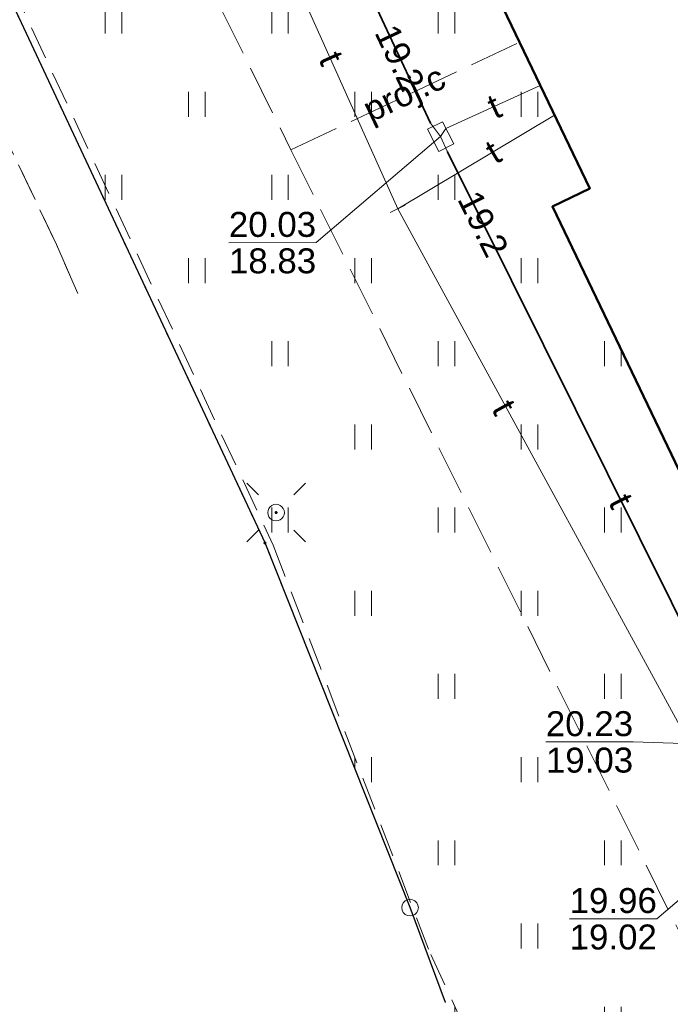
# Model space of a CAD drawing. Extents: x 7395144 to 7395446, y 6007497 to 6007827.
# Tile 3 of 62: x 7395225 to 7395244, y 6007548 to 6007578. Entities that reach past the tile are written whole.
import ezdxf
from ezdxf.enums import TextEntityAlignment as Align

# ---------------------------------------------------------------- set-up
doc = ezdxf.new("R2010")
doc.units = 0
doc.header["$PDSIZE"] = 0.75
for name, pattern in [('PRZER1-1', [2, 1, -1]), ('PRZER2-1', [3, 2, -1]), ('PRZER3-1', [4, 3, -1])]:
    doc.linetypes.add(name, pattern=pattern)
doc.layers.get('0').update_dxf_attribs({"linetype": 'CONTINUOUS', "lineweight": 13})
for name, color, linetype, lineweight in [('GEPPGD', 7, 'CONTINUOUS', 18), ('GESBZO', 7, 'CONTINUOUS', 50), ('GESDZI', 7, 'CONTINUOUS', 18), ('GSLKRW', 7, 'CONTINUOUS', 25), ('GSLTZI', 7, 'PRZER2-1', 18), ('GSSKOD', 7, 'PRZER2-1', 18), ('GSSUTR', 7, 'PRZER2-1', 18), ('GULLOB', 7, 'CONTINUOUS', 35), ('GUPELA', 7, 'CONTINUOUS', 18), ('GUPIKP', 7, 'CONTINUOUS', 18), ('GUPPRZ', 7, 'CONTINUOUS', 18), ('GUPPRZ_O', 7, 'CONTINUOUS', 18), ('GUPZCP', 7, 'CONTINUOUS', 18)]:
    doc.layers.add(name, color=color, linetype=linetype, lineweight=lineweight)
for name, color, linetype, lineweight, true_color in [('GESUZY', 7, 'PRZER1-1', 18, 0x008000), ('GULCPR', 7, 'CONTINUOUS', 18, 0xd200d2), ('GULCPR_O', 7, 'CONTINUOUS', 18, 0xd200d2), ('GULTPR', 7, 'CONTINUOUS', 18, 0xff9100), ('GULTPR_O', 7, 'CONTINUOUS', 18, 0xff9100)]:
    doc.layers.add(name, color=color, linetype=linetype, lineweight=lineweight, true_color=true_color)
doc.styles.add('GEO-INFO', font='arial.ttf')
pattern_1 = [(90, (7390000, 6000000), (-2.5, 2.5), [0.75, -4.25]), (90, (7390000.5, 6000000), (-2.5, 2.5), [0.75, -4.25])]

# ---------------------------------------------------------------- blocks, each defined once
blk = doc.blocks.new('SUEO')
blk.add_hatch(color=0).paths.add_polyline_path([(-0.002174, 0.089974), (0.023762, 0.086807), (0.042561, 0.0793), (0.060131, 0.066965), (0.076266, 0.047786), (0.086234, 0.025762), (0.089972, 0.002226), (0.088646, -0.015553), (0.081114, -0.038994), (0.066834, -0.060276), (0.049699, -0.075033), (0.027576, -0.085671), (0.004027, -0.08991), (-0.019639, -0.087831), (-0.040932, -0.080154), (-0.059082, -0.067892), (-0.073734, -0.051607), (-0.08374, -0.032979), (-0.089221, -0.011817), (-0.089063, 0.012951), (-0.082571, 0.035806), (-0.069528, 0.057148), (-0.048957, 0.075519), (-0.026898, 0.085887)])
at = {"color": 0}
for points in [[(-1.767767, 1.767767), (-1.06066, 1.06066)], [(1.767767, 1.767767), (1.06066, 1.06066)], [(-1.767767, -1.767767), (-1.06066, -1.06066)], [(1.767767, -1.767767), (1.06066, -1.06066)]]:
    blk.add_lwpolyline(points, dxfattribs=at)
blk = doc.blocks.new('POINT')
at = {"color": 0}
blk.add_point((0, 0), dxfattribs=at)
blk = doc.blocks.new('OKRAG_PELNY')
at = {"color": 0}
blk.add_lwpolyline([(0, 0.5), (0.12941, 0.482963), (0.25, 0.433013), (0.353553, 0.353553), (0.433013, 0.25), (0.482963, 0.12941), (0.5, 0), (0.482963, -0.12941), (0.433013, -0.25), (0.353553, -0.353553), (0.25, -0.433013), (0.12941, -0.482963), (0, -0.5), (-0.12941, -0.482963), (-0.25, -0.433013), (-0.353553, -0.353553), (-0.433013, -0.25), (-0.482963, -0.12941), (-0.5, 0), (-0.482963, 0.12941), (-0.433013, 0.25), (-0.353553, 0.353553), (-0.25, 0.433013), (-0.12941, 0.482963)], close=True, dxfattribs=at)
blk = doc.blocks.new('PROSTOKAT1_5-1_PELNY')
at = {"color": 0}
blk.add_lwpolyline([(0.75, -0.5), (-0.75, -0.5), (-0.75, 0.5), (0.75, 0.5)], close=True, dxfattribs=at)
blk = doc.blocks.new('PION_C')
at = {"color": 0}
blk.add_lwpolyline([(0, 0.5), (0, -0.5)], dxfattribs=at)
blk = doc.blocks.new('EPPGN')
blk.add_hatch(color=0).paths.add_polyline_path([(0, -0.09), (0.027812, -0.085595), (0.052901, -0.072812), (0.072812, -0.052901), (0.085595, -0.027812), (0.09, 0), (0.085595, 0.027812), (0.072812, 0.052901), (0.052901, 0.072812), (0.027812, 0.085595), (0, 0.09), (-0.027812, 0.085595), (-0.052901, 0.072812), (-0.072812, 0.052901), (-0.085595, 0.027812), (-0.09, 0), (-0.085595, -0.027812), (-0.072812, -0.052901), (-0.052901, -0.072812), (-0.027812, -0.085595)])
blk = doc.blocks.new('EPPGS')
at = {"color": 0}
blk.add_lwpolyline([(0, 0.5), (0.154508, 0.475528), (0.293893, 0.404508), (0.404508, 0.293893), (0.475528, 0.154508), (0.5, 0), (0.475528, -0.154508), (0.404508, -0.293893), (0.293893, -0.404508), (0.154508, -0.475528), (0, -0.5), (-0.154508, -0.475528), (-0.293893, -0.404508), (-0.404508, -0.293893), (-0.475528, -0.154508), (-0.5, 0), (-0.475528, 0.154508), (-0.404508, 0.293893), (-0.293893, 0.404508), (-0.154508, 0.475528)], close=True, dxfattribs=at)

msp = doc.modelspace()

# ---------------------------------------------------------------- hatches: boundary and pattern name
at = {"layer": 'GSSUTR', "linetype": 'Continuous', "lineweight": 18}
h = msp.add_hatch(dxfattribs=at)
h.set_pattern_fill('PTTU04', scale=0.5, style=0)
h.set_pattern_definition(pattern_1)
h.paths.add_polyline_path([(7395264.85, 6007563.64), (7395263.97, 6007563.14), (7395260.689, 6007561.561), (7395261.62, 6007559.74), (7395262.06, 6007559.99), (7395264.21, 6007555.23), (7395253.06, 6007549.82), (7395248.37, 6007559.69), (7395247.25, 6007559.15), (7395240.94, 6007572.3), (7395242.06, 6007572.84), (7395232.76, 6007592.22), (7395231.64, 6007591.68), (7395224.2, 6007607.15), (7395225.33, 6007607.7), (7395216.02, 6007627.08), (7395214.9, 6007626.54), (7395211.73, 6007633.14), (7395222.9, 6007638.57), (7395225.87, 6007632.368), (7395229.2, 6007635.441), (7395228.092, 6007637.556), (7395225.66, 6007643.45), (7395196.876, 6007627.172), (7395198.955, 6007623.162), (7395205.331, 6007614.026), (7395216.88, 6007593.91), (7395224.68, 6007578.46), (7395232.306, 6007562.19), (7395236.66, 6007551.23), (7395237.726, 6007548.382), (7395239.981, 6007544.033), (7395240.17, 6007543.74), (7395241.9, 6007542.2), (7395247.24, 6007540.46), (7395249.72, 6007540.04), (7395252, 6007540.2), (7395254.41, 6007541.04), (7395257.51, 6007542.67), (7395260.482, 6007545.315), (7395265.2, 6007551.84), (7395266.38, 6007555.57), (7395266.44, 6007558.58)], flags=0)
h = msp.add_hatch(dxfattribs=at)
h.set_pattern_fill('PTTU04', scale=0.5, style=0)
h.set_pattern_definition(pattern_1)
h.paths.add_polyline_path([(7395226.038, 6007571.156), (7395224.249, 6007574.909), (7395222.467, 6007578.814), (7395221.106, 6007581.528), (7395219.404, 6007584.998), (7395217.556, 6007588.601), (7395215.517, 6007592.469), (7395214.124, 6007595.032), (7395212.653, 6007597.574), (7395211.166, 6007600.269), (7395209.247, 6007603.495), (7395208.506, 6007604.741), (7395226.681, 6007569.685)], flags=0)

# ---------------------------------------------------------------- linework, layer by layer
at = {"layer": 'GESBZO', "color": 7, "linetype": 'Continuous', "lineweight": 50, "elevation": 10.18}
msp.add_lwpolyline([(7395256.67, 6007578.32), (7395252.69, 6007576.44), (7395258.78, 6007563.7), (7395260.27, 6007564.43), (7395259.74, 6007565.5), (7395262.24, 6007566.73), (7395263.97, 6007563.14), (7395259.98, 6007561.22), (7395261.02, 6007559.4), (7395262.06, 6007559.99), (7395264.21, 6007555.23), (7395253.06, 6007549.82), (7395248.37, 6007559.69), (7395247.25, 6007559.15), (7395240.94, 6007572.3), (7395242.06, 6007572.84), (7395232.76, 6007592.22)], dxfattribs=at)
at = {"layer": 'GESDZI', "color": 7, "linetype": 'Continuous', "lineweight": 18, "elevation": 10.22}
for points in [[(7395198.959, 6007623.153), (7395205.33, 6007614.02), (7395216.88, 6007593.91), (7395224.68, 6007578.46), (7395232.3, 6007562.19), (7395236.66, 6007551.23), (7395237.726, 6007548.382)], [(7395237.726, 6007548.382), (7395236.66, 6007551.23), (7395232.3, 6007562.19), (7395224.68, 6007578.46), (7395216.88, 6007593.91), (7395205.33, 6007614.02), (7395198.959, 6007623.153)]]:
    msp.add_lwpolyline(points, dxfattribs=at)
at = {"layer": 'GESUZY', "color": 96, "linetype": 'PRZER1-1', "lineweight": 18, "ltscale": 0.5, "true_color": 0x008000, "elevation": 10.08}
for points in [[(7395198.959, 6007623.153), (7395205.33, 6007614.02), (7395216.88, 6007593.91), (7395224.68, 6007578.46), (7395232.3, 6007562.19), (7395236.66, 6007551.23), (7395237.726, 6007548.382)], [(7395237.726, 6007548.382), (7395236.66, 6007551.23), (7395232.3, 6007562.19), (7395224.68, 6007578.46), (7395216.88, 6007593.91), (7395205.33, 6007614.02), (7395198.959, 6007623.153)]]:
    msp.add_lwpolyline(points, dxfattribs=at)
at = {"layer": 'GSLKRW', "color": 7, "linetype": 'Continuous', "lineweight": 25, "elevation": 10.18}
msp.add_lwpolyline([(7395237.726, 6007548.382), (7395236.66, 6007551.23), (7395232.306, 6007562.19), (7395224.68, 6007578.46), (7395216.88, 6007593.91), (7395205.331, 6007614.026), (7395198.955, 6007623.162)], dxfattribs=at)
at = {"layer": 'GSLTZI', "color": 7, "linetype": 'PRZER2-1', "lineweight": 18, "ltscale": 0.5, "elevation": 10.1}
msp.add_lwpolyline([(7395197.735, 6007625.515), (7395206, 6007613.24), (7395213.37, 6007601.28), (7395223.38, 6007581.75), (7395232.55, 6007562.12), (7395237.28, 6007549.82), (7395239.27, 6007545.55), (7395242.1, 6007542.58)], dxfattribs=at)
at = {"layer": 'GSSKOD', "color": 7, "linetype": 'PRZER2-1', "lineweight": 18, "ltscale": 0.5, "elevation": 10.18}
for points in [[(7395198.955, 6007623.162), (7395205.331, 6007614.026), (7395216.88, 6007593.91), (7395224.68, 6007578.46), (7395232.306, 6007562.19), (7395236.66, 6007551.23), (7395237.726, 6007548.382)], [(7395226.681, 6007569.685), (7395226.038, 6007571.156), (7395224.249, 6007574.909), (7395222.467, 6007578.814), (7395221.106, 6007581.528), (7395219.404, 6007584.998), (7395217.556, 6007588.601), (7395215.517, 6007592.469), (7395214.124, 6007595.032), (7395212.653, 6007597.574), (7395211.166, 6007600.269), (7395209.247, 6007603.495), (7395208.506, 6007604.741)]]:
    msp.add_lwpolyline(points, dxfattribs=at)
at = {"layer": 'GSSUTR', "color": 7, "linetype": 'PRZER2-1', "lineweight": 18, "ltscale": 0.5, "elevation": 10.1}
for points in [[(7395196.876, 6007627.172), (7395225.66, 6007643.45), (7395228.092, 6007637.556), (7395229.2, 6007635.441), (7395225.87, 6007632.368), (7395222.9, 6007638.57), (7395211.73, 6007633.14), (7395214.9, 6007626.54), (7395216.02, 6007627.08), (7395225.33, 6007607.7), (7395224.2, 6007607.15), (7395231.64, 6007591.68), (7395232.76, 6007592.22), (7395242.06, 6007572.84), (7395240.94, 6007572.3), (7395247.25, 6007559.15), (7395248.37, 6007559.69), (7395253.06, 6007549.82), (7395264.21, 6007555.23), (7395262.06, 6007559.99), (7395261.62, 6007559.74), (7395260.689, 6007561.561), (7395263.97, 6007563.14), (7395264.85, 6007563.64)], [(7395237.726, 6007548.382), (7395236.66, 6007551.23), (7395232.306, 6007562.19), (7395224.68, 6007578.46), (7395216.88, 6007593.91), (7395205.331, 6007614.026), (7395198.955, 6007623.162)], [(7395208.506, 6007604.741), (7395209.247, 6007603.495), (7395211.166, 6007600.269), (7395212.653, 6007597.574), (7395214.124, 6007595.032), (7395215.517, 6007592.469), (7395217.556, 6007588.601), (7395219.404, 6007584.998), (7395221.106, 6007581.528), (7395222.467, 6007578.814), (7395224.249, 6007574.909), (7395226.038, 6007571.156), (7395226.681, 6007569.685)]]:
    msp.add_lwpolyline(points, dxfattribs=at)
at = {"layer": 'GULCPR', "color": 212, "linetype": 'PRZER3-1', "lineweight": 18, "ltscale": 0.5, "true_color": 0xd200d2, "elevation": 10.14}
for points in [[(7395178.634, 6007683.966), (7395173.023, 6007681.425), (7395185.956, 6007654.314), (7395190.452, 6007644.89), (7395200.138, 6007624.587), (7395206.192, 6007628.173), (7395210.754, 6007618.983), (7395228.307, 6007583.624), (7395233.082, 6007574.006), (7395255.296, 6007529.257), (7395260.792, 6007532.846), (7395263.582, 6007528.663), (7395271.384, 6007527.775), (7395272.212, 6007534.224), (7395294.629, 6007530.743), (7395314.81, 6007527.608), (7395317.45, 6007527.198), (7395316.341, 6007520.072), (7395367.887, 6007513.536), (7395380.072, 6007511.986), (7395416.124, 6007507.539)], [(7395178.634, 6007683.966), (7395173.023, 6007681.425), (7395185.956, 6007654.314), (7395190.452, 6007644.89), (7395200.138, 6007624.587), (7395206.192, 6007628.173), (7395210.754, 6007618.983), (7395228.307, 6007583.624), (7395233.082, 6007574.006), (7395255.296, 6007529.257), (7395260.792, 6007532.846), (7395263.582, 6007528.663), (7395271.384, 6007527.775), (7395272.212, 6007534.224), (7395294.629, 6007530.743), (7395314.81, 6007527.608), (7395317.45, 6007527.198), (7395316.341, 6007520.072), (7395367.887, 6007513.536), (7395380.072, 6007511.986), (7395416.124, 6007507.539)], [(7395233.082, 6007574.006), (7395239.95, 6007577.237)], [(7395233.082, 6007574.006), (7395239.95, 6007577.237)]]:
    msp.add_lwpolyline(points, dxfattribs=at)
at = {"layer": 'GULLOB', "color": 7, "linetype": 'Continuous', "lineweight": 35, "elevation": 10.12}
for points in [[(7395237.271, 6007574.808), (7395231.467, 6007587.236)], [(7395246.442, 6007556.541), (7395237.782, 6007573.946)]]:
    msp.add_lwpolyline(points, dxfattribs=at)
at = {"layer": 'GULTPR', "color": 30, "linetype": 'Continuous', "lineweight": 18, "true_color": 0xff9100, "elevation": 10.14}
for points in [[(7395231.333, 6007587.728), (7395231.467, 6007587.236), (7395237.271, 6007574.808), (7395237.579, 6007574.404)], [(7395236.288, 6007572.233), (7395230.256, 6007585.701)], [(7395240.571, 6007575.943), (7395237.737, 6007574.647), (7395237.579, 6007574.404)], [(7395241, 6007575.05), (7395236.288, 6007572.233)], [(7395237.579, 6007574.404), (7395237.782, 6007573.946), (7395246.442, 6007556.541), (7395246.679, 6007556.1)], [(7395246.51, 6007552.97), (7395246.504, 6007553.521), (7395236.288, 6007572.233)]]:
    msp.add_lwpolyline(points, dxfattribs=at)
at = {"layer": 'GUPPRZ_O', "color": 30, "linetype": 'Continuous', "lineweight": 9, "true_color": 0xff9100, "elevation": 10.8, "flags": 128}
for points in [[(7395231.216, 6007571.215), (7395233.837, 6007571.217), (7395237.579, 6007574.404)], [(7395231.216, 6007571.215), (7395233.837, 6007571.217)], [(7395240.741, 6007556.209), (7395243.362, 6007556.211), (7395246.679, 6007556.1)], [(7395240.741, 6007556.209), (7395243.362, 6007556.211)], [(7395241.455, 6007550.894), (7395244.076, 6007550.896), (7395246.51, 6007552.97)], [(7395241.455, 6007550.894), (7395244.076, 6007550.896)]]:
    msp.add_lwpolyline(points, dxfattribs=at)

# ---------------------------------------------------------------- block references
at = {"layer": 'GEPPGD', "color": 7, "lineweight": 18, "xscale": 0.5, "yscale": 0.5}
for name, p in [('EPPGN', (7395232.3, 6007562.19, 10.24)), ('EPPGS', (7395236.66, 6007551.23, 10.24))]:
    msp.add_blockref(name, p, dxfattribs=at)
at = {"layer": 'GUPELA', "color": 7, "lineweight": 18, "xscale": 0.5, "yscale": 0.5}
for name, p in [('SUEO', (7395232.635, 6007563.103, 10.15)), ('OKRAG_PELNY', (7395232.635, 6007563.103, 10.16))]:
    msp.add_blockref(name, p, dxfattribs=at)
at = {"layer": 'GUPIKP', "color": 30, "lineweight": 18, "true_color": 0xff9100, "xscale": 0.5, "yscale": 0.5, "rotation": 297.0202668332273}
msp.add_blockref('PROSTOKAT1_5-1_PELNY', (7395237.579, 6007574.404, 10.16), dxfattribs=at)
at = {"layer": 'GUPPRZ', "color": 30, "lineweight": 18, "true_color": 0xff9100}
for p in [(7395237.271, 6007574.808, 10.16), (7395237.579, 6007574.404, 10.16), (7395237.782, 6007573.946, 10.16)]:
    msp.add_blockref('POINT', p, dxfattribs=at)
at = {"layer": 'GUPZCP', "color": 7, "lineweight": 18, "xscale": 0.5, "yscale": 0.5, "rotation": 295.3013950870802}
msp.add_blockref('PION_C', (7395236.288, 6007572.233, 10.16), dxfattribs=at)

# ---------------------------------------------------------------- texts
at = {"layer": 'GULCPR_O', "color": 212, "linetype": 'Continuous', "lineweight": 0, "true_color": 0xd200d2, "style": 'GEO-INFO'}
msp.add_text('proj.c', height=0.75, rotation=25.1891, dxfattribs=at).set_placement((7395236.516, 6007575.621, 10.8), align=Align.MIDDLE)
msp.add_text('proj.c', height=0.75, rotation=25.1891, dxfattribs=at).set_placement((7395236.516, 6007575.621, 10.8), align=Align.MIDDLE)
at = {"layer": 'GULTPR_O', "color": 30, "linetype": 'Continuous', "lineweight": 0, "true_color": 0xff9100, "style": 'GEO-INFO'}
for rotation, p in [(294.1555, (7395234.294, 6007576.761, 10.8)), (24.6828, (7395239.191, 6007575.312, 10.8)), (30.9854, (7395239.156, 6007573.945, 10.8)), (298.7391, (7395239.485, 6007566.269, 10.8)), (296.4473, (7395243.003, 6007563.453, 10.8))]:
    msp.add_text('t', height=0.75, rotation=rotation, dxfattribs=at).set_placement(p, align=Align.MIDDLE)
at = {"layer": 'GUPPRZ_O', "color": 30, "linetype": 'Continuous', "lineweight": 0, "true_color": 0xff9100, "style": 'GEO-INFO'}
for rotation, p in [(295.3014, (7395236.355, 6007576.771, 10.8)), (296.4473, (7395238.859, 6007571.781, 10.8))]:
    msp.add_text('19.2', height=0.75, rotation=rotation, dxfattribs=at).set_placement(p, align=Align.MIDDLE)
for s, p in [('20.03', (7395231.216, 6007571.388, 10.8)), ('18.83', (7395231.217, 6007570.293, 10.8)), ('20.23', (7395240.741, 6007556.382, 10.8)), ('19.03', (7395240.742, 6007555.287, 10.8)), ('19.96', (7395241.455, 6007551.066, 10.8)), ('19.02', (7395241.456, 6007549.971, 10.8))]:
    msp.add_text(s, height=0.75, rotation=0.0456, dxfattribs=at).set_placement(p)

doc.saveas('drawing.dxf')
